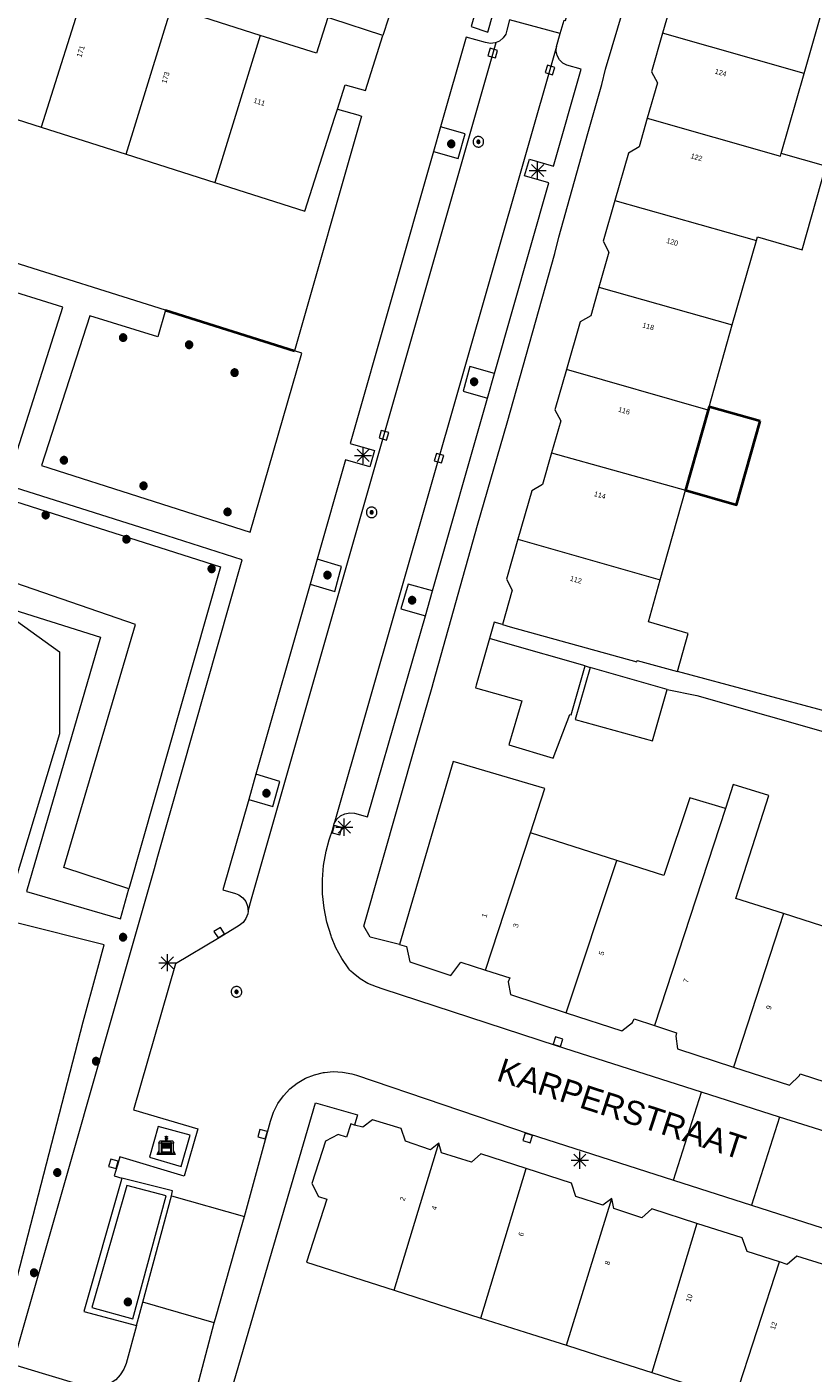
# Model space of a CAD drawing. Header units: metres. Extents: x 135779 to 137489, y 452643 to 455118.
# Tile 18 of 256: x 136417 to 136463, y 452807 to 452886. Entities that reach past the tile are written whole.
import ezdxf
from ezdxf.enums import TextEntityAlignment as Align

# ---------------------------------------------------------------- set-up
doc = ezdxf.new("R2010")
doc.units = ezdxf.units.M
doc.linetypes.add('DGN_Style_3', pattern=[78.572352, 56.123108, -22.449243])
for name, color, linetype, lineweight in [('KTop_BAK_Afval apart plaats', 96, 'Continuous', 13), ('KTop_BTD_Groenvoorziening', 62, 'Continuous', 13), ('KTop_BTD_Groenvoorziening_gras- en kruidachtigen', 62, 'Continuous', 13), ('KTop_GBI_Luifel', 40, 'Continuous', 40), ('KTop_NAR_Huisnummer (t)', 7, 'Continuous', 13), ('KTop_NAR_Huisnummer tijdelijk (t)', 7, 'Continuous', 13), ('KTop_ORL_Weg_Straatnaam (t)', 7, 'Continuous', 13), ('KTop_OTD_Onverhard_zand', 15, 'Continuous', 13), ('KTop_PAL_Lichtmast', 40, 'Continuous', 13), ('KTop_PND_Grondvlaksituatie van BAG-pand [tachy]', 1, 'Continuous', 13), ('KTop_PND_Pandscheiding', 40, 'Continuous', 13), ('KTop_PUT_Inspectie- of rioolput', 15, 'Continuous', 13), ('KTop_PUT_Kolk', 15, 'Continuous', 13), ('KTop_SHD_Muur', 15, 'Continuous', 13), ('KTop_VGO_Boom', 92, 'Continuous', 13), ('KTop_VGO_Haag (l)', 92, 'DGN_Style_3', 40), ('KTop_WGD_Parkeervlak', 251, 'Continuous', 13), ('KTop_WGD_Rijbaan_Lokale weg', 251, 'Continuous', 13), ('KTop_WGD_Rijbaan_Lokale weg_verkeersdrempel', 40, 'Continuous', 13), ('KTop_WGD_Voetpad', 251, 'Continuous', 13), ('KTop_WGD_Voetpad_achterpad', 251, 'Continuous', 13)]:
    doc.layers.add(name, color=color, linetype=linetype, lineweight=lineweight)
doc.styles.add('Style-ROVU', font='ROVU.shx')
doc.styles.add('Style-ROVUCURSIEF', font='ROVUCURSIEF.shx')

# ---------------------------------------------------------------- blocks, each defined once
blk = doc.blocks.new('BAK_Afval_apart_plaats')
at = {"layer": 'KTop_BAK_Afval apart plaats'}
for p, q in [((-0.43, 0.141), (-0.425, 0.168)), ((-0.43, 0.118), (-0.43, 0.141)), ((-0.29, 0.118), (-0.43, 0.118)), ((-0.43, 0.118), (-0.43, -0.457)), ((-0.29, 0.118), (-0.43, 0.118)), ((-0.425, 0.168), (-0.416, 0.193)), ((-0.416, 0.193), (-0.403, 0.215)), ((-0.403, 0.215), (-0.384, 0.24)), ((-0.384, 0.24), (-0.364, 0.258)), ((-0.364, 0.258), (-0.342, 0.272)), ((-0.342, 0.272), (0, 0.272)), ((-0.282, 0.167), (-0.29, 0.146)), ((-0.282, 0.167), (-0.29, 0.146)), ((-0.29, 0.146), (-0.29, 0.118)), ((-0.29, 0.146), (-0.29, 0.118)), ((-0.29, -0.429), (-0.29, 0.118)), ((-0.29, 0.118), (-0.29, -0.429)), ((-0.273, 0.186), (-0.282, 0.167)), ((-0.273, 0.186), (-0.282, 0.167)), ((-0.248, 0.217), (-0.273, 0.186)), ((-0.248, 0.217), (-0.273, 0.186)), ((0.248, 0.217), (-0.248, 0.217)), ((0.248, 0.217), (-0.248, 0.217)), ((-0.242, 0.081), (-0.242, 0.153)), ((-0.242, 0.153), (0.242, 0.153)), ((0.242, 0.081), (-0.242, 0.081)), ((-0.242, 0.034), (-0.242, 0.081)), ((-0.242, 0.081), (0.242, 0.081)), ((-0.242, -0.059), (-0.242, 0.034)), ((-0.242, 0.034), (0.242, 0.034)), ((0.242, 0.034), (-0.242, 0.034)), ((-0.073, 0.513), (-0.072, 0.515)), ((-0.073, 0.513), (-0.073, 0.49)), ((-0.072, 0.511), (-0.073, 0.513)), ((-0.072, 0.511), (-0.073, 0.513)), ((-0.073, 0.49), (-0.072, 0.488)), ((-0.073, 0.399), (-0.073, 0.376)), ((-0.072, 0.397), (-0.073, 0.399)), ((-0.073, 0.376), (-0.072, 0.374)), ((-0.072, 0.515), (-0.071, 0.516)), ((-0.07, 0.51), (-0.072, 0.511)), ((-0.07, 0.51), (-0.072, 0.511)), ((-0.072, 0.488), (-0.07, 0.486)), ((-0.07, 0.396), (-0.072, 0.397)), ((-0.072, 0.374), (-0.07, 0.373)), ((-0.071, 0.516), (-0.07, 0.517)), ((-0.07, 0.517), (-0.067, 0.519)), ((-0.069, 0.509), (-0.07, 0.51)), ((-0.069, 0.509), (-0.07, 0.51)), ((-0.07, 0.486), (-0.069, 0.485)), ((-0.069, 0.395), (-0.07, 0.396)), ((-0.07, 0.373), (-0.069, 0.371)), ((-0.066, 0.507), (-0.069, 0.509)), ((-0.066, 0.507), (-0.069, 0.509)), ((-0.069, 0.485), (-0.066, 0.484)), ((-0.066, 0.394), (-0.069, 0.395)), ((-0.069, 0.371), (-0.066, 0.37)), ((-0.067, 0.519), (-0.065, 0.52)), ((-0.063, 0.506), (-0.066, 0.507)), ((-0.063, 0.506), (-0.066, 0.507)), ((-0.066, 0.484), (-0.063, 0.483)), ((-0.063, 0.392), (-0.066, 0.394)), ((-0.066, 0.37), (-0.063, 0.369)), ((-0.065, 0.52), (-0.061, 0.521)), ((-0.059, 0.505), (-0.063, 0.506)), ((-0.059, 0.505), (-0.063, 0.506)), ((-0.063, 0.483), (-0.059, 0.482)), ((-0.059, 0.391), (-0.063, 0.392)), ((-0.063, 0.369), (-0.059, 0.368)), ((-0.061, 0.521), (-0.055, 0.523)), ((-0.054, 0.504), (-0.059, 0.505)), ((-0.054, 0.504), (-0.059, 0.505)), ((-0.059, 0.482), (-0.054, 0.481)), ((-0.054, 0.39), (-0.059, 0.391)), ((-0.059, 0.368), (-0.054, 0.367)), ((-0.055, 0.523), (-0.049, 0.524)), ((-0.048, 0.503), (-0.054, 0.504)), ((-0.048, 0.503), (-0.054, 0.504)), ((-0.054, 0.481), (-0.048, 0.48)), ((-0.048, 0.389), (-0.054, 0.39)), ((-0.054, 0.367), (-0.048, 0.366)), ((-0.049, 0.524), (-0.043, 0.525)), ((-0.043, 0.502), (-0.048, 0.503)), ((-0.043, 0.502), (-0.048, 0.503)), ((-0.048, 0.48), (-0.043, 0.479)), ((-0.043, 0.388), (-0.048, 0.389)), ((-0.048, 0.366), (-0.043, 0.365)), ((-0.043, 0.525), (-0.035, 0.526)), ((-0.036, 0.501), (-0.043, 0.502)), ((-0.036, 0.501), (-0.043, 0.502)), ((-0.043, 0.479), (-0.036, 0.478)), ((-0.036, 0.388), (-0.043, 0.388)), ((-0.043, 0.365), (-0.036, 0.364)), ((-0.03, 0.501), (-0.036, 0.501)), ((-0.03, 0.501), (-0.036, 0.501)), ((-0.036, 0.478), (-0.03, 0.478)), ((-0.03, 0.387), (-0.036, 0.388)), ((-0.036, 0.364), (-0.03, 0.364)), ((-0.035, 0.526), (-0.029, 0.527)), ((-0.021, 0.5), (-0.03, 0.501)), ((-0.021, 0.5), (-0.03, 0.501)), ((-0.03, 0.478), (-0.028, 0.478)), ((-0.021, 0.387), (-0.03, 0.387)), ((-0.03, 0.364), (-0.028, 0.364)), ((-0.029, 0.527), (-0.023, 0.527)), ((-0.028, 0.478), (-0.021, 0.477)), ((-0.028, 0.468), (-0.028, 0.478)), ((-0.028, 0.478), (-0.021, 0.477)), ((-0.028, 0.4), (-0.028, 0.468)), ((-0.028, 0.468), (-0.021, 0.468)), ((-0.021, 0.468), (-0.028, 0.468)), ((-0.021, 0.4), (-0.028, 0.4)), ((-0.028, 0.364), (-0.021, 0.363)), ((-0.028, 0.355), (-0.028, 0.364)), ((-0.028, 0.364), (-0.021, 0.363)), ((-0.028, 0.272), (-0.028, 0.355)), ((-0.028, 0.355), (-0.021, 0.354)), ((-0.021, 0.354), (-0.028, 0.355)), ((0.028, 0.272), (-0.028, 0.272)), ((-0.023, 0.527), (-0.013, 0.528)), ((-0.014, 0.5), (-0.021, 0.5)), ((-0.014, 0.5), (-0.021, 0.5)), ((-0.021, 0.477), (-0.014, 0.477)), ((-0.021, 0.477), (-0.014, 0.477)), ((-0.021, 0.468), (-0.014, 0.468)), ((-0.014, 0.468), (-0.021, 0.468)), ((-0.014, 0.399), (-0.021, 0.4)), ((-0.014, 0.386), (-0.021, 0.387)), ((-0.021, 0.363), (-0.014, 0.363)), ((-0.021, 0.363), (-0.014, 0.363)), ((-0.021, 0.354), (-0.014, 0.354)), ((-0.014, 0.354), (-0.021, 0.354)), ((0, 0.5), (-0.014, 0.5)), ((0, 0.5), (-0.014, 0.5)), ((-0.014, 0.477), (0, 0.477)), ((-0.014, 0.477), (0, 0.477)), ((-0.014, 0.468), (0, 0.468)), ((0, 0.468), (-0.014, 0.468)), ((0, 0.399), (-0.014, 0.399)), ((0, 0.386), (-0.014, 0.386)), ((-0.014, 0.363), (0, 0.363)), ((-0.014, 0.363), (0, 0.363)), ((-0.014, 0.354), (0, 0.354)), ((0, 0.354), (-0.014, 0.354)), ((-0.013, 0.528), (-0.005, 0.528)), ((-0.005, 0.528), (0, 0.528)), ((0, 0.528), (0.005, 0.528)), ((0, 0.5), (0, 0.477)), ((0, 0.477), (0, 0.5)), ((0, 0.477), (0, 0.5)), ((0, 0.5), (0.014, 0.5)), ((0.014, 0.5), (0, 0.5)), ((0.014, 0.477), (0, 0.477)), ((0, 0.477), (0.014, 0.477)), ((0.014, 0.468), (0, 0.468)), ((0, 0.468), (0, 0.399)), ((0, 0.468), (0, 0.399)), ((0.014, 0.468), (0, 0.468)), ((0, 0.399), (0.014, 0.399)), ((0, 0.363), (0, 0.386)), ((0, 0.363), (0, 0.386)), ((0, 0.386), (0.014, 0.386)), ((0.014, 0.363), (0, 0.363)), ((0, 0.363), (0.014, 0.363)), ((0, 0.354), (0.014, 0.354)), ((0, 0.272), (0, 0.354)), ((0, 0.354), (0, 0.272)), ((0.014, 0.354), (0, 0.354)), ((0, 0.272), (0.342, 0.272)), ((0.028, 0.272), (0, 0.272)), ((0, 0.272), (0.028, 0.272)), ((0.005, 0.528), (0.013, 0.528)), ((0.013, 0.528), (0.023, 0.527)), ((0.014, 0.5), (0.021, 0.5)), ((0.021, 0.5), (0.014, 0.5)), ((0.021, 0.477), (0.014, 0.477)), ((0.014, 0.477), (0.021, 0.477)), ((0.021, 0.468), (0.014, 0.468)), ((0.021, 0.468), (0.014, 0.468)), ((0.014, 0.399), (0.021, 0.4)), ((0.014, 0.386), (0.021, 0.387)), ((0.021, 0.363), (0.014, 0.363)), ((0.014, 0.363), (0.021, 0.363)), ((0.014, 0.354), (0.021, 0.354)), ((0.021, 0.354), (0.014, 0.354)), ((0.021, 0.5), (0.03, 0.501)), ((0.03, 0.501), (0.021, 0.5)), ((0.028, 0.478), (0.021, 0.477)), ((0.021, 0.477), (0.028, 0.478)), ((0.021, 0.468), (0.028, 0.468)), ((0.028, 0.468), (0.021, 0.468)), ((0.028, 0.468), (0.021, 0.468)), ((0.021, 0.4), (0.028, 0.4)), ((0.021, 0.387), (0.03, 0.387)), ((0.028, 0.364), (0.021, 0.363)), ((0.021, 0.363), (0.028, 0.364)), ((0.021, 0.354), (0.028, 0.355)), ((0.028, 0.355), (0.021, 0.354)), ((0.023, 0.527), (0.029, 0.527)), ((0.03, 0.478), (0.028, 0.478)), ((0.028, 0.478), (0.028, 0.468)), ((0.028, 0.4), (0.028, 0.468)), ((0.03, 0.364), (0.028, 0.364)), ((0.028, 0.364), (0.028, 0.355)), ((0.028, 0.355), (0.028, 0.272)), ((0.029, 0.527), (0.035, 0.526)), ((0.03, 0.501), (0.036, 0.501)), ((0.036, 0.501), (0.03, 0.501)), ((0.036, 0.478), (0.03, 0.478)), ((0.03, 0.387), (0.036, 0.388)), ((0.036, 0.364), (0.03, 0.364)), ((0.035, 0.526), (0.043, 0.525)), ((0.036, 0.501), (0.043, 0.502)), ((0.043, 0.502), (0.036, 0.501)), ((0.043, 0.479), (0.036, 0.478)), ((0.036, 0.388), (0.043, 0.388)), ((0.043, 0.365), (0.036, 0.364)), ((0.043, 0.525), (0.049, 0.524)), ((0.043, 0.502), (0.048, 0.503)), ((0.048, 0.503), (0.043, 0.502)), ((0.048, 0.48), (0.043, 0.479)), ((0.043, 0.388), (0.048, 0.389)), ((0.048, 0.366), (0.043, 0.365)), ((0.048, 0.503), (0.054, 0.504)), ((0.054, 0.504), (0.048, 0.503)), ((0.054, 0.481), (0.048, 0.48)), ((0.048, 0.389), (0.054, 0.39)), ((0.054, 0.367), (0.048, 0.366)), ((0.049, 0.524), (0.055, 0.523)), ((0.054, 0.504), (0.059, 0.505)), ((0.059, 0.505), (0.054, 0.504)), ((0.059, 0.482), (0.054, 0.481)), ((0.054, 0.39), (0.059, 0.391)), ((0.059, 0.368), (0.054, 0.367)), ((0.055, 0.523), (0.061, 0.521)), ((0.059, 0.505), (0.063, 0.506)), ((0.063, 0.506), (0.059, 0.505)), ((0.063, 0.483), (0.059, 0.482)), ((0.059, 0.391), (0.063, 0.392)), ((0.063, 0.369), (0.059, 0.368)), ((0.061, 0.521), (0.065, 0.52)), ((0.063, 0.506), (0.066, 0.507)), ((0.066, 0.507), (0.063, 0.506)), ((0.066, 0.484), (0.063, 0.483)), ((0.063, 0.392), (0.066, 0.394)), ((0.066, 0.37), (0.063, 0.369)), ((0.065, 0.52), (0.067, 0.519)), ((0.066, 0.507), (0.069, 0.509)), ((0.069, 0.509), (0.066, 0.507)), ((0.069, 0.485), (0.066, 0.484)), ((0.066, 0.394), (0.069, 0.395)), ((0.069, 0.371), (0.066, 0.37)), ((0.067, 0.519), (0.07, 0.517)), ((0.069, 0.509), (0.07, 0.51)), ((0.07, 0.51), (0.069, 0.509)), ((0.07, 0.486), (0.069, 0.485)), ((0.069, 0.395), (0.07, 0.396)), ((0.07, 0.373), (0.069, 0.371)), ((0.07, 0.517), (0.071, 0.516)), ((0.07, 0.51), (0.072, 0.511)), ((0.072, 0.511), (0.07, 0.51)), ((0.072, 0.488), (0.07, 0.486)), ((0.07, 0.396), (0.072, 0.397)), ((0.072, 0.374), (0.07, 0.373)), ((0.071, 0.516), (0.072, 0.515)), ((0.072, 0.515), (0.073, 0.513)), ((0.072, 0.511), (0.073, 0.513)), ((0.073, 0.513), (0.072, 0.511)), ((0.073, 0.49), (0.072, 0.488)), ((0.072, 0.397), (0.073, 0.399)), ((0.073, 0.376), (0.072, 0.374)), ((0.073, 0.513), (0.073, 0.49)), ((0.073, 0.399), (0.073, 0.376)), ((0.242, 0.153), (0.242, 0.081)), ((0.242, 0.081), (0.242, 0.034)), ((0.242, 0.034), (0.242, -0.059)), ((0.273, 0.186), (0.248, 0.217)), ((0.273, 0.186), (0.248, 0.217)), ((0.282, 0.167), (0.273, 0.186)), ((0.282, 0.167), (0.273, 0.186)), ((0.29, 0.146), (0.282, 0.167)), ((0.29, 0.146), (0.282, 0.167)), ((0.29, 0.118), (0.29, 0.146)), ((0.29, 0.118), (0.29, 0.146)), ((0.43, 0.118), (0.29, 0.118)), ((0.29, 0.118), (0.29, -0.429)), ((0.43, 0.118), (0.29, 0.118)), ((0.29, -0.429), (0.29, 0.118)), ((0.342, 0.272), (0.364, 0.258)), ((0.364, 0.258), (0.384, 0.24)), ((0.384, 0.24), (0.403, 0.215)), ((0.403, 0.215), (0.416, 0.193)), ((0.416, 0.193), (0.425, 0.168)), ((0.425, 0.168), (0.43, 0.141)), ((0.43, 0.141), (0.43, 0.118)), ((0.43, -0.457), (0.43, 0.118)), ((-0.528, -0.528), (-0.43, -0.332)), ((0.528, -0.528), (-0.528, -0.528)), ((-0.43, -0.332), (-0.43, -0.457)), ((-0.43, -0.457), (0.43, -0.457)), ((-0.43, -0.457), (0.43, -0.457)), ((0.29, -0.429), (-0.29, -0.429)), ((-0.29, -0.429), (0.29, -0.429)), ((0.242, -0.059), (-0.242, -0.059)), ((-0.242, -0.059), (-0.242, -0.092)), ((0.242, -0.059), (-0.242, -0.059)), ((-0.242, -0.092), (0.242, -0.092)), ((-0.242, -0.11), (-0.242, -0.092)), ((-0.242, -0.092), (0.242, -0.092)), ((0.242, -0.11), (-0.242, -0.11)), ((0.242, -0.11), (-0.242, -0.11)), ((-0.242, -0.147), (0.242, -0.147)), ((-0.242, -0.41), (-0.242, -0.147)), ((0.242, -0.41), (-0.242, -0.41)), ((0.242, -0.11), (0.242, -0.059)), ((0.242, -0.092), (0.242, -0.11)), ((0.242, -0.092), (0.242, -0.11)), ((0.242, -0.147), (0.242, -0.41)), ((0.43, -0.457), (0.43, -0.332)), ((0.43, -0.332), (0.528, -0.528))]:
    blk.add_line(p, q, dxfattribs=at)
at = {"layer": 'KTop_BAK_Afval apart plaats', "flags": 128}
blk.add_lwpolyline([(0.029, 0.413), (0.035, 0.412), (0.043, 0.411), (0.049, 0.41), (0.055, 0.409), (0.061, 0.407), (0.065, 0.406), (0.067, 0.405), (0.07, 0.403), (0.071, 0.402), (0.072, 0.401), (0.073, 0.399), (0.072, 0.397), (0.07, 0.396), (0.069, 0.395), (0.066, 0.394), (0.063, 0.392), (0.059, 0.391), (0.054, 0.39), (0.048, 0.389), (0.043, 0.388), (0.036, 0.388), (0.03, 0.387), (0.021, 0.387), (0.014, 0.386), (0, 0.386), (-0.014, 0.386), (-0.021, 0.387), (-0.03, 0.387), (-0.036, 0.388), (-0.043, 0.388), (-0.048, 0.389), (-0.054, 0.39), (-0.059, 0.391), (-0.063, 0.392), (-0.066, 0.394), (-0.069, 0.395), (-0.07, 0.396), (-0.072, 0.397), (-0.073, 0.399), (-0.072, 0.401), (-0.071, 0.402), (-0.07, 0.403), (-0.067, 0.405), (-0.065, 0.406), (-0.061, 0.407), (-0.055, 0.409), (-0.049, 0.41), (-0.043, 0.411), (-0.035, 0.412), (-0.029, 0.413), (-0.028, 0.413), (-0.028, 0.4), (-0.021, 0.4), (-0.014, 0.399), (0, 0.399), (0.014, 0.399), (0.021, 0.4), (0.028, 0.4), (0.028, 0.413), (0.029, 0.413), (0.028, 0.413)], dxfattribs=at)
at = {"layer": 'KTop_BAK_Afval apart plaats'}
for p in [(0, 0), (-0.43, -0.457)]:
    blk.add_point(p, dxfattribs=at)
blk = doc.blocks.new('PAL_Lichtmast')
at = {"layer": 'KTop_PAL_Lichtmast'}
for p, q in [((-0.354, -0.354), (0.354, 0.354)), ((0.354, -0.354), (-0.354, 0.354)), ((0, -0.5), (0, 0.5)), ((-0.5, 0), (0.5, 0))]:
    blk.add_line(p, q, dxfattribs=at)
blk = doc.blocks.new('PUT_Inspectie-_of_rioolput')
at = {"layer": 'KTop_PUT_Inspectie- of rioolput', "flags": 128}
for points in [[(0.31, 0), (0.308, 0.032), (0.303, 0.064), (0.294, 0.095), (0.283, 0.126), (0.268, 0.155), (0.25, 0.182), (0.23, 0.207), (0.207, 0.23), (0.182, 0.25), (0.154, 0.268), (0.126, 0.283), (0.095, 0.294), (0.064, 0.303), (0.032, 0.308), (0, 0.309), (-0.032, 0.308), (-0.064, 0.303), (-0.096, 0.294), (-0.126, 0.283), (-0.155, 0.268), (-0.182, 0.25), (-0.207, 0.23), (-0.23, 0.207), (-0.25, 0.182), (-0.268, 0.154), (-0.283, 0.126), (-0.294, 0.095), (-0.303, 0.064), (-0.308, 0.032), (-0.309, 0), (-0.308, -0.032), (-0.303, -0.064), (-0.294, -0.096), (-0.283, -0.126), (-0.268, -0.155), (-0.25, -0.182), (-0.23, -0.207), (-0.207, -0.23), (-0.182, -0.25), (-0.155, -0.268), (-0.126, -0.283), (-0.096, -0.294), (-0.064, -0.303), (-0.032, -0.308), (0, -0.309), (0.032, -0.308), (0.064, -0.303), (0.095, -0.294), (0.126, -0.283), (0.155, -0.268), (0.182, -0.25), (0.207, -0.23), (0.23, -0.207), (0.25, -0.182), (0.268, -0.155), (0.283, -0.126), (0.294, -0.096), (0.303, -0.064), (0.308, -0.032), (0.31, 0)], [(0.095, 0), (0.094, 0.009), (0.092, 0.019), (0.09, 0.029), (0.086, 0.038), (0.082, 0.047), (0.076, 0.055), (0.07, 0.063), (0.063, 0.07), (0.055, 0.076), (0.047, 0.082), (0.038, 0.086), (0.029, 0.09), (0.019, 0.092), (0.009, 0.094), (0, 0.094), (-0.01, 0.094), (-0.02, 0.092), (-0.029, 0.09), (-0.039, 0.086), (-0.048, 0.082), (-0.056, 0.076), (-0.064, 0.07), (-0.071, 0.063), (-0.077, 0.055), (-0.082, 0.047), (-0.087, 0.038), (-0.09, 0.029), (-0.093, 0.019), (-0.094, 0.009), (-0.095, 0), (-0.094, -0.01), (-0.093, -0.02), (-0.09, -0.029), (-0.087, -0.039), (-0.082, -0.048), (-0.077, -0.056), (-0.071, -0.064), (-0.064, -0.071), (-0.056, -0.077), (-0.047, -0.082), (-0.039, -0.087), (-0.029, -0.09), (-0.02, -0.093), (-0.01, -0.094), (0, -0.095), (0.009, -0.094), (0.019, -0.093), (0.029, -0.09), (0.038, -0.087), (0.047, -0.082), (0.055, -0.077), (0.063, -0.071), (0.07, -0.064), (0.076, -0.056), (0.082, -0.047), (0.086, -0.039), (0.09, -0.029), (0.092, -0.02), (0.094, -0.01), (0.095, 0)], [(0.035, 0), (0.034, 0.003), (0.034, 0.007), (0.033, 0.01), (0.031, 0.014), (0.03, 0.017), (0.028, 0.02), (0.026, 0.023), (0.023, 0.026), (0.02, 0.028), (0.017, 0.03), (0.014, 0.031), (0.01, 0.033), (0.007, 0.034), (0.003, 0.034), (0, 0.034), (-0.004, 0.034), (-0.007, 0.034), (-0.011, 0.033), (-0.014, 0.031), (-0.018, 0.03), (-0.021, 0.028), (-0.023, 0.026), (-0.026, 0.023), (-0.028, 0.02), (-0.03, 0.017), (-0.032, 0.014), (-0.033, 0.01), (-0.034, 0.007), (-0.035, 0.003), (-0.035, 0), (-0.035, -0.004), (-0.034, -0.007), (-0.033, -0.011), (-0.032, -0.014), (-0.03, -0.018), (-0.028, -0.021), (-0.026, -0.023), (-0.023, -0.026), (-0.021, -0.028), (-0.017, -0.03), (-0.014, -0.032), (-0.011, -0.033), (-0.007, -0.034), (-0.004, -0.035), (0, -0.035), (0.003, -0.035), (0.007, -0.034), (0.01, -0.033), (0.014, -0.032), (0.017, -0.03), (0.02, -0.028), (0.023, -0.026), (0.026, -0.023), (0.028, -0.021), (0.03, -0.017), (0.031, -0.014), (0.033, -0.011), (0.034, -0.007), (0.034, -0.004), (0.035, 0)], [(0.01, 0.02), (0.007, 0.02), (0.005, 0.021), (0.003, 0.022), (0.001, 0.022), (-0.001, 0.022), (-0.004, 0.022), (-0.006, 0.021), (-0.008, 0.02), (-0.01, 0.019), (-0.012, 0.018), (-0.014, 0.017), (-0.016, 0.015), (-0.017, 0.013), (-0.019, 0.012), (-0.02, 0.009), (-0.021, 0.007), (-0.022, 0.005), (-0.022, 0.003), (-0.022, 0.001), (-0.022, -0.001), (-0.022, -0.004), (-0.022, -0.006), (-0.021, -0.008), (-0.02, -0.01), (-0.019, -0.012), (-0.017, -0.014), (-0.016, -0.016), (-0.014, -0.017), (-0.012, -0.019), (-0.01, -0.02), (-0.008, -0.021), (-0.006, -0.022), (-0.003, -0.022), (-0.001, -0.022), (0.001, -0.022), (0.003, -0.022), (0.005, -0.022), (0.008, -0.021), (0.01, -0.02), (0.012, -0.019), (0.014, -0.017), (0.015, -0.016), (0.017, -0.014), (0.018, -0.012), (0.02, -0.01), (0.02, -0.008), (0.021, -0.006), (0.022, -0.003), (0.022, -0.001), (0.022, 0.001), (0.022, 0.003), (0.021, 0.005), (0.02, 0.008), (0.019, 0.01), (0.018, 0.012), (0.017, 0.014), (0.015, 0.015), (0.013, 0.017), (0.012, 0.018), (0.01, 0.02)]]:
    blk.add_lwpolyline(points, dxfattribs=at)
blk = doc.blocks.new('PUT_Kolk')
at = {"layer": 'KTop_PUT_Kolk', "flags": 128}
blk.add_lwpolyline([(0.225, -0.225), (0.225, 0.225), (-0.225, 0.225), (-0.225, -0.225), (0.225, -0.225)], dxfattribs=at)
blk = doc.blocks.new('VGO_Boom')
at = {"layer": 'KTop_VGO_Boom', "flags": 128}
for points in [[(0.215, 0), (0.214, 0.022), (0.21, 0.045), (0.204, 0.066), (0.196, 0.087), (0.186, 0.108), (0.174, 0.126), (0.16, 0.144), (0.144, 0.16), (0.126, 0.174), (0.107, 0.186), (0.087, 0.196), (0.066, 0.204), (0.045, 0.21), (0.022, 0.214), (-0.001, 0.215), (-0.023, 0.214), (-0.045, 0.21), (-0.067, 0.204), (-0.088, 0.196), (-0.108, 0.186), (-0.127, 0.174), (-0.144, 0.16), (-0.16, 0.144), (-0.174, 0.126), (-0.187, 0.107), (-0.197, 0.087), (-0.205, 0.066), (-0.211, 0.045), (-0.214, 0.022), (-0.215, -0.001), (-0.214, -0.023), (-0.211, -0.045), (-0.205, -0.067), (-0.197, -0.088), (-0.187, -0.108), (-0.174, -0.127), (-0.16, -0.144), (-0.144, -0.16), (-0.127, -0.174), (-0.108, -0.187), (-0.088, -0.197), (-0.067, -0.205), (-0.045, -0.211), (-0.023, -0.214), (0, -0.215), (0.022, -0.214), (0.045, -0.211), (0.066, -0.205), (0.087, -0.197), (0.108, -0.187), (0.126, -0.174), (0.144, -0.16), (0.16, -0.144), (0.174, -0.127), (0.186, -0.108), (0.196, -0.088), (0.204, -0.067), (0.21, -0.045), (0.214, -0.023), (0.215, -0.001)], [(0.155, 0), (0.154, 0.016), (0.152, 0.032), (0.147, 0.048), (0.142, 0.063), (0.134, 0.078), (0.125, 0.091), (0.115, 0.104), (0.104, 0.115), (0.091, 0.125), (0.077, 0.134), (0.063, 0.142), (0.048, 0.147), (0.032, 0.152), (0.016, 0.154), (-0.001, 0.155), (-0.017, 0.154), (-0.033, 0.152), (-0.048, 0.147), (-0.064, 0.142), (-0.078, 0.134), (-0.092, 0.125), (-0.104, 0.115), (-0.116, 0.104), (-0.126, 0.091), (-0.135, 0.077), (-0.142, 0.063), (-0.148, 0.048), (-0.152, 0.032), (-0.155, 0.016), (-0.155, -0.001), (-0.155, -0.017), (-0.152, -0.033), (-0.148, -0.048), (-0.142, -0.064), (-0.135, -0.078), (-0.126, -0.092), (-0.116, -0.104), (-0.104, -0.116), (-0.092, -0.126), (-0.078, -0.135), (-0.064, -0.142), (-0.048, -0.148), (-0.033, -0.152), (-0.017, -0.155), (0, -0.155), (0.016, -0.155), (0.032, -0.152), (0.048, -0.148), (0.063, -0.142), (0.078, -0.135), (0.091, -0.126), (0.104, -0.116), (0.115, -0.104), (0.125, -0.092), (0.134, -0.078), (0.142, -0.064), (0.147, -0.048), (0.152, -0.033), (0.154, -0.017), (0.155, -0.001)], [(0.095, 0), (0.094, 0.01), (0.093, 0.02), (0.09, 0.029), (0.087, 0.039), (0.082, 0.048), (0.077, 0.056), (0.071, 0.064), (0.064, 0.071), (0.056, 0.077), (0.047, 0.082), (0.039, 0.087), (0.029, 0.09), (0.02, 0.093), (0.01, 0.094), (-0.001, 0.095), (-0.01, 0.094), (-0.02, 0.093), (-0.03, 0.09), (-0.039, 0.087), (-0.048, 0.082), (-0.056, 0.077), (-0.064, 0.071), (-0.071, 0.064), (-0.077, 0.056), (-0.083, 0.047), (-0.087, 0.039), (-0.091, 0.029), (-0.093, 0.02), (-0.095, 0.01), (-0.095, -0.001), (-0.095, -0.01), (-0.093, -0.02), (-0.091, -0.03), (-0.087, -0.039), (-0.083, -0.048), (-0.077, -0.056), (-0.071, -0.064), (-0.064, -0.071), (-0.056, -0.077), (-0.048, -0.083), (-0.039, -0.087), (-0.03, -0.091), (-0.02, -0.093), (-0.01, -0.095), (0, -0.095), (0.01, -0.095), (0.02, -0.093), (0.029, -0.091), (0.039, -0.087), (0.048, -0.083), (0.056, -0.077), (0.064, -0.071), (0.071, -0.064), (0.077, -0.056), (0.082, -0.048), (0.087, -0.039), (0.09, -0.03), (0.093, -0.02), (0.094, -0.01), (0.095, -0.001)], [(0.035, 0), (0.035, 0.004), (0.034, 0.007), (0.033, 0.011), (0.032, 0.014), (0.03, 0.018), (0.028, 0.021), (0.026, 0.023), (0.023, 0.026), (0.021, 0.028), (0.017, 0.03), (0.014, 0.032), (0.011, 0.033), (0.007, 0.034), (0.004, 0.035), (-0.001, 0.035), (-0.004, 0.035), (-0.008, 0.034), (-0.011, 0.033), (-0.015, 0.032), (-0.018, 0.03), (-0.021, 0.028), (-0.024, 0.026), (-0.027, 0.023), (-0.029, 0.021), (-0.031, 0.017), (-0.032, 0.014), (-0.034, 0.011), (-0.035, 0.007), (-0.035, 0.004), (-0.035, -0.001), (-0.035, -0.004), (-0.035, -0.008), (-0.034, -0.011), (-0.032, -0.015), (-0.031, -0.018), (-0.029, -0.021), (-0.027, -0.024), (-0.024, -0.027), (-0.021, -0.029), (-0.018, -0.031), (-0.015, -0.032), (-0.011, -0.034), (-0.008, -0.035), (-0.004, -0.035), (0, -0.035), (0.004, -0.035), (0.007, -0.035), (0.011, -0.034), (0.014, -0.032), (0.018, -0.031), (0.021, -0.029), (0.023, -0.027), (0.026, -0.024), (0.028, -0.021), (0.03, -0.018), (0.032, -0.015), (0.033, -0.011), (0.034, -0.008), (0.035, -0.004), (0.035, 0)]]:
    blk.add_lwpolyline(points, dxfattribs=at)

msp = doc.modelspace()

# ---------------------------------------------------------------- linework, layer by layer
at = {"layer": 'KTop_BTD_Groenvoorziening', "flags": 128}
for points in [[(136423.316, 452835.121), (136419.511, 452836.378), (136423.71, 452850.6), (136391.25, 452861.81), (136381.83, 452859.37), (136381.58, 452855.93)], [(136381.58, 452855.93), (136391.46, 452859.15), (136394.04, 452858.58), (136421.65, 452849.87), (136417.314, 452834.972), (136422.819, 452833.37), (136423.316, 452835.121)], [(136397.82, 452814.28), (136415.87, 452808.9), (136420.64, 452827.34), (136421.439, 452830.269), (136421.87, 452831.85), (136416.74, 452833.14), (136415.36, 452828.4), (136411.76, 452815.89), (136396.62, 452820.13)]]:
    msp.add_lwpolyline(points, dxfattribs=at)
at = {"layer": 'KTop_BTD_Groenvoorziening_gras- en kruidachtigen', "flags": 128}
for points in [[(136433.011, 452866.631), (136425.47, 452869.01)], [(136386.868, 452867.296), (136388.177, 452866.879), (136428.675, 452853.99), (136423.316, 452835.121)]]:
    msp.add_lwpolyline(points, dxfattribs=at)
at = {"layer": 'KTop_GBI_Luifel', "flags": 128}
msp.add_lwpolyline([(136460.284, 452862.507), (136457.293, 452863.354), (136457.238, 452863.159), (136455.914, 452858.466), (136458.902, 452857.623), (136460.284, 452862.507)], dxfattribs=at)
at = {"layer": 'KTop_OTD_Onverhard_zand', "flags": 128}
msp.add_lwpolyline([(136404.582, 452834.931), (136405.56, 452835.537), (136406.724, 452835.584), (136408.494, 452843.04), (136410.544, 452845.929), (136412.36, 452848.771), (136413.432, 452849.797), (136414.876, 452850.589), (136416.739, 452850.822), (136419.254, 452849.004), (136419.254, 452844.205), (136410.963, 452816.757), (136404.116, 452818.947), (136404.954, 452821.37), (136404.489, 452822.722), (136401.414, 452823.98), (136402.951, 452828.733), (136404.302, 452830.924), (136404.256, 452831.39), (136404.069, 452832.741), (136404.042, 452833.381), (136404.582, 452834.931)], dxfattribs=at)
at = {"layer": 'KTop_PND_Grondvlaksituatie van BAG-pand [tachy]', "flags": 128}
for points in [[(136456.454, 452889.997), (136456.025, 452888.493), (136455.398, 452888.119), (136454.571, 452885.224)], [(136462.851, 452882.876), (136464.256, 452887.803)], [(136431.009, 452885.105), (136425.822, 452886.757)], [(136438.191, 452885.101), (136435.199, 452886.074), (136434.961, 452886.151), (136434.807, 452885.665), (136434.297, 452884.057), (136431.009, 452885.105)], [(136435.528, 452880.792), (136435.981, 452882.211), (136437.171, 452881.871), (136438.191, 452885.101)], [(136454.571, 452885.224), (136453.926, 452882.968), (136454.265, 452882.333), (136453.67, 452880.253)], [(136461.515, 452878.191), (136462.851, 452882.876)], [(136412.913, 452881.411), (136418.177, 452879.731)], [(136428.343, 452876.486), (136433.621, 452874.802), (136435.378, 452880.322), (136435.528, 452880.792)], [(136453.67, 452880.253), (136453.189, 452878.571), (136452.566, 452878.21), (136451.775, 452875.445)], [(136418.177, 452879.731), (136423.157, 452878.142)], [(136423.157, 452878.142), (136428.343, 452876.486)], [(136460.061, 452873.098), (136460.12, 452873.305), (136462.748, 452872.555), (136464.123, 452877.447), (136461.515, 452878.191)], [(136451.775, 452875.445), (136451.091, 452873.049), (136451.43, 452872.414), (136450.844, 452870.366)], [(136458.652, 452868.155), (136460.061, 452873.098)], [(136450.844, 452870.366), (136450.365, 452868.691), (136449.742, 452868.33), (136448.945, 452865.544)], [(136457.238, 452863.159), (136457.293, 452863.354), (136458.652, 452868.155)], [(136448.945, 452865.544), (136448.266, 452863.169), (136448.606, 452862.534), (136448.072, 452860.667)], [(136455.914, 452858.466), (136457.238, 452863.159)], [(136448.072, 452860.667), (136447.538, 452858.801), (136446.915, 452858.44), (136446.101, 452855.597)], [(136454.435, 452853.222), (136455.914, 452858.466)], [(136446.101, 452855.597), (136445.436, 452853.269), (136445.759, 452852.626), (136445.194, 452850.603)], [(136455.437, 452847.851), (136456.058, 452850.083), (136453.741, 452850.761), (136454.435, 452853.222)], [(136445.194, 452850.603), (136445.647, 452850.478), (136453.054, 452848.431), (136453.086, 452848.495), (136455.437, 452847.851)], [(136444.43, 452849.781), (136443.649, 452847.047), (136443.609, 452846.906), (136446.333, 452846.138), (136445.564, 452843.56), (136448.171, 452842.782), (136449.142, 452845.346), (136449.22, 452845.324), (136450.036, 452848.18)], [(136450.036, 452848.18), (136445.372, 452849.512), (136444.43, 452849.781)], [(136450.324, 452848.098), (136449.453, 452845.039), (136453.985, 452843.8), (136454.844, 452846.807)], [(136454.844, 452846.807), (136450.324, 452848.098)], [(136446.843, 452838.415), (136447.672, 452841.005), (136442.311, 452842.587), (136439.161, 452831.878)], [(136461.658, 452833.677), (136458.858, 452834.573), (136460.792, 452840.589), (136458.711, 452841.235), (136458.263, 452839.827)], [(136458.263, 452839.827), (136456.17, 452840.454), (136454.648, 452835.919), (136451.897, 452836.799)], [(136451.897, 452836.799), (136446.843, 452838.415)], [(136468.519, 452838.381), (136466.514, 452838.995), (136464.509, 452832.765), (136461.658, 452833.677)], [(136439.161, 452831.878), (136439.575, 452831.747), (136439.76, 452830.847), (136442.177, 452830.054), (136442.758, 452830.843), (136444.206, 452830.375)], [(136444.206, 452830.375), (136445.618, 452829.92), (136445.53, 452829.692), (136445.66, 452828.942), (136448.92, 452827.874)], [(136448.92, 452827.874), (136452.18, 452826.807), (136452.813, 452827.304), (136452.901, 452827.52), (136454.09, 452827.126)], [(136454.09, 452827.126), (136455.379, 452826.698), (136455.342, 452826.495), (136455.446, 452825.758), (136458.719, 452824.697)], [(136458.719, 452824.697), (136461.992, 452823.636), (136462.586, 452824.196), (136462.624, 452824.298), (136464.126, 452823.816)], [(136436.531, 452821.302), (136436.305, 452821.37), (136436.056, 452820.589), (136435.57, 452820.744), (136434.825, 452820.352), (136434.035, 452817.875), (136434.414, 452817.122), (136434.9, 452816.967), (136433.718, 452813.261), (136438.843, 452811.625)], [(136441.467, 452820.233), (136440.973, 452819.852), (136439.512, 452820.357), (136439.255, 452821.093), (136437.577, 452821.599), (136437.02, 452821.166), (136436.531, 452821.302)], [(136446.575, 452818.756), (136443.919, 452819.615), (136443.375, 452819.119), (136441.621, 452819.675), (136441.467, 452820.233)], [(136451.597, 452816.999), (136451.078, 452816.605), (136449.489, 452817.123), (136449.232, 452817.897), (136446.575, 452818.756)], [(136456.578, 452815.541), (136453.935, 452816.394), (136453.353, 452815.859), (136451.713, 452816.415), (136451.597, 452816.999)], [(136461.423, 452813.287), (136459.529, 452813.901), (136459.221, 452814.688), (136456.578, 452815.541)], [(136466.568, 452812.211), (136466.037, 452811.792), (136464.524, 452812.309), (136464.255, 452813.058), (136462.437, 452813.627), (136461.868, 452813.143), (136461.423, 452813.287)], [(136438.843, 452811.625), (136443.933, 452810)], [(136443.933, 452810), (136446.89, 452809.056), (136448.939, 452808.402)], [(136448.939, 452808.402), (136450.818, 452807.802), (136453.94, 452806.805)], [(136453.94, 452806.805), (136458.806, 452805.251)]]:
    msp.add_lwpolyline(points, dxfattribs=at)
at = {"layer": 'KTop_PND_Pandscheiding', "flags": 128}
for points in [[(136420.896, 452888.327), (136418.177, 452879.731)], [(136423.157, 452878.142), (136425.822, 452886.757)], [(136431.009, 452885.105), (136428.343, 452876.486)], [(136462.851, 452882.876), (136454.571, 452885.224)], [(136453.67, 452880.253), (136461.471, 452878.037), (136461.515, 452878.191)], [(136451.775, 452875.445), (136460.061, 452873.098)], [(136450.844, 452870.366), (136458.652, 452868.155)], [(136457.238, 452863.159), (136448.945, 452865.544)], [(136448.072, 452860.667), (136455.914, 452858.466)], [(136446.101, 452855.597), (136454.435, 452853.222)], [(136458.263, 452839.827), (136454.09, 452827.126)], [(136444.206, 452830.375), (136446.843, 452838.415)], [(136448.92, 452827.874), (136451.897, 452836.799)], [(136461.658, 452833.677), (136458.719, 452824.697)], [(136438.843, 452811.625), (136441.467, 452820.233)], [(136443.933, 452810), (136446.575, 452818.756)], [(136448.939, 452808.402), (136451.597, 452816.999)], [(136456.578, 452815.541), (136453.94, 452806.805)], [(136458.806, 452805.251), (136461.423, 452813.287)]]:
    msp.add_lwpolyline(points, dxfattribs=at)
at = {"layer": 'KTop_SHD_Muur', "flags": 128}
for points in [[(136422.909, 452818.182), (136422.849, 452817.971), (136420.671, 452810.381), (136423.771, 452809.561)], [(136425.803, 452817.148), (136425.881, 452817.441), (136422.909, 452818.182)], [(136421.151, 452810.611), (136423.541, 452809.961), (136425.491, 452817.161), (136423.194, 452817.753), (136421.151, 452810.611)], [(136424.137, 452810.927), (136425.803, 452817.148)], [(136423.771, 452809.561), (136424.137, 452810.927)]]:
    msp.add_lwpolyline(points, dxfattribs=at)
at = {"layer": 'KTop_VGO_Haag (l)', "flags": 128}
msp.add_lwpolyline([(136425.47, 452869.01), (136433.011, 452866.631)], dxfattribs=at)
at = {"layer": 'KTop_WGD_Parkeervlak', "flags": 128}
for points in [[(136441.158, 452878.297), (136442.598, 452877.888), (136443.008, 452879.331), (136441.569, 452879.74)], [(136444.726, 452865.305), (136443.279, 452865.723), (136442.9, 452864.268), (136444.313, 452863.857)], [(136433.928, 452852.966), (136435.376, 452852.546), (136435.766, 452854.014), (136434.35, 452854.443)], [(136441.098, 452852.572), (136439.667, 452852.972), (136439.247, 452851.533), (136440.682, 452851.115)], [(136430.333, 452840.369), (136431.755, 452839.953), (136432.15, 452841.419), (136430.752, 452841.838)]]:
    msp.add_lwpolyline(points, dxfattribs=at)
at = {"layer": 'KTop_WGD_Rijbaan_Lokale weg', "flags": 128}
for points in [[(136445.613, 452886.019), (136445.456, 452885.404), (136445.388, 452885.183), (136445.232, 452884.952), (136445.017, 452884.774), (136444.833, 452884.695)], [(136448.576, 452885.205), (136445.613, 452886.019)], [(136448.357, 452884.456), (136448.576, 452885.205)], [(136430.294, 452833.832), (136430.498, 452834.545), (136444.833, 452884.695)], [(136448.357, 452884.456), (136435.341, 452838.961)], [(136499.886, 452863.004), (136499.874, 452862.957), (136497.643, 452854.44), (136492.134, 452835.468), (136487.368, 452818.936), (136487.175, 452818.328), (136486.822, 452817.421), (136486.591, 452816.977), (136486.319, 452816.547), (136486.069, 452816.223), (136485.862, 452816.005), (136485.517, 452815.711), (136485.128, 452815.452), (136484.802, 452815.282), (136484.403, 452815.134), (136484.302, 452815.097), (136483.783, 452814.98), (136483.265, 452814.926), (136483.006, 452814.928), (136482.749, 452814.953), (136482.338, 452815.04), (136481.938, 452815.188), (136464.451, 452820.801), (136461.419, 452821.769)], [(136456.851, 452823.227), (136448.363, 452825.937), (136438.211, 452829.261), (136437.811, 452829.391), (136437.317, 452829.587), (136436.857, 452829.854), (136436.443, 452830.187), (136436.323, 452830.308), (136436.261, 452830.371), (136436.191, 452830.451), (136435.78, 452831.047), (136435.438, 452831.685), (136435.191, 452832.291), (136435.161, 452832.381), (136434.916, 452833.181), (136434.747, 452834.002), (136434.658, 452834.834), (136434.649, 452835.671), (136434.72, 452836.505), (136434.87, 452837.329), (136435.051, 452837.991), (136435.261, 452838.631), (136435.341, 452838.961)], [(136430.294, 452833.832), (136430.273, 452833.667), (136430.175, 452833.398), (136430.006, 452833.167), (136429.781, 452832.991), (136428.61, 452832.26), (136426.04, 452830.73), (136423.582, 452822.196), (136427.359, 452821.076), (136426.558, 452818.309), (136422.791, 452819.448), (136422.65, 452818.96), (136422.46, 452818.33), (136422.909, 452818.182)], [(136430.08, 452815.952), (136431.616, 452821.531), (136431.793, 452822.058), (136432.045, 452822.554), (136432.364, 452823.009), (136432.746, 452823.413), (136433.181, 452823.758), (136433.662, 452824.038), (136434.178, 452824.246), (136434.718, 452824.377), (136434.772, 452824.382), (136435.271, 452824.43), (136435.826, 452824.403), (136436.372, 452824.297), (136436.636, 452824.215), (136446.75, 452820.787), (136455.208, 452818.073)], [(136455.208, 452818.073), (136456.851, 452823.227)], [(136461.419, 452821.769), (136459.775, 452816.608)], [(136425.803, 452817.148), (136430.08, 452815.952)], [(136459.775, 452816.608), (136481.02, 452809.792), (136481.39, 452809.634), (136481.739, 452809.435), (136481.96, 452809.278), (136482.005, 452809.24), (136482.245, 452809.038), (136482.663, 452808.613), (136483.018, 452808.158), (136483.227, 452807.82), (136483.411, 452807.48), (136483.564, 452807.135), (136483.636, 452806.9), (136483.676, 452806.576), (136483.681, 452805.748), (136483.685, 452805.182), (136481.211, 452796.878), (136475.729, 452778.644), (136473.6, 452771.39)], [(136428.32, 452809.724), (136424.137, 452810.927)], [(136411.531, 452749.302), (136417.583, 452771.362), (136425.904, 452800.963), (136427.032, 452804.813), (136427.431, 452806.38), (136428.32, 452809.724)], [(136423.771, 452809.561), (136423.15, 452807.34), (136423.021, 452806.997), (136422.815, 452806.665), (136422.545, 452806.381), (136422.224, 452806.159), (136421.864, 452806.006), (136421.48, 452805.929), (136421.089, 452805.932), (136421.04, 452805.938), (136420.66, 452806.03), (136418.25, 452806.75), (136416.52, 452807.28), (136416.561, 452807.422)]]:
    msp.add_lwpolyline(points, dxfattribs=at)
at = {"layer": 'KTop_WGD_Rijbaan_Lokale weg_verkeersdrempel', "flags": 128}
for points in [[(136448.576, 452885.205), (136448.811, 452886.001), (136448.891, 452885.981), (136449.167, 452886.926), (136449.201, 452887.061)], [(136461.419, 452821.769), (136456.851, 452823.227)], [(136455.208, 452818.073), (136459.775, 452816.608)], [(136428.32, 452809.724), (136428.385, 452809.968), (136429.86, 452815.154), (136430.08, 452815.952)]]:
    msp.add_lwpolyline(points, dxfattribs=at)
at = {"layer": 'KTop_WGD_Voetpad', "flags": 128}
for points in [[(136439.161, 452831.878), (136437.446, 452832.307), (136437.076, 452832.954), (136440.131, 452843.706), (136441.086, 452846.947), (136441.149, 452847.227), (136442.322, 452851.408), (136443.733, 452856.427), (136445.46, 452862.412), (136448.259, 452872.336), (136448.491, 452873.292), (136450.186, 452879.352), (136451.007, 452882.22), (136451.226, 452883.134), (136453.054, 452889.302), (136454.081, 452892.932), (136455.897, 452899.24), (136456.153, 452900.072), (136458.773, 452909.443), (136459.277, 452911.055), (136462.243, 452910.232)], [(136429.661, 452892.341), (136436.461, 452890.141), (136439.521, 452889.181), (136438.191, 452885.101)], [(136443.361, 452885.621), (136444.331, 452885.301), (136444.631, 452886.321), (136443.661, 452886.641), (136443.361, 452885.621)], [(136444.833, 452884.695), (136444.76, 452884.664), (136444.483, 452884.631), (136444.208, 452884.678), (136443.071, 452885.001), (136441.569, 452879.74)], [(136444.726, 452865.305), (136447.908, 452876.475), (136446.482, 452876.878), (136446.768, 452877.857), (136448.183, 452877.443), (136449.801, 452883.121), (136448.968, 452883.36), (136448.725, 452883.486), (136448.529, 452883.677), (136448.395, 452883.916), (136448.337, 452884.183), (136448.357, 452884.456)], [(136435.528, 452880.792), (136436.724, 452880.442), (136436.931, 452880.381), (136433.011, 452866.631)], [(136441.569, 452879.74), (136441.158, 452878.297)], [(136441.158, 452878.297), (136436.28, 452861.205), (136437.708, 452860.796), (136437.433, 452859.835), (136436.005, 452860.244), (136434.35, 452854.443)], [(136409.999, 452873.977), (136409.695, 452872.935), (136409.119, 452873.103), (136404.634, 452874.409), (136401.849, 452865.098), (136416.66, 452860.41), (136419.45, 452869.18), (136415.42, 452870.44), (136415.92, 452872.02)], [(136425.47, 452869.01), (136415.92, 452872.02)], [(136425.47, 452869.01), (136425.02, 452867.46), (136421.03, 452868.69), (136418.2, 452859.91), (136430.42, 452856.01), (136433.45, 452866.5), (136433.011, 452866.631)], [(136416.561, 452807.422), (136424.808, 452836.33), (136425.01, 452837.04), (136429.95, 452854.39), (136425.563, 452855.791), (136387.671, 452867.792)], [(136444.313, 452863.857), (136444.726, 452865.305)], [(136441.098, 452852.572), (136444.313, 452863.857)], [(136434.35, 452854.443), (136433.928, 452852.966)], [(136433.928, 452852.966), (136430.752, 452841.838)], [(136440.682, 452851.115), (136440.821, 452851.601), (136441.098, 452852.572)], [(136435.341, 452838.961), (136435.494, 452839.206), (136435.708, 452839.399), (136435.967, 452839.527), (136436.25, 452839.58), (136436.538, 452839.552), (136437.291, 452839.341), (136439.421, 452846.721), (136440.682, 452851.115)], [(136430.752, 452841.838), (136430.333, 452840.369)], [(136430.333, 452840.369), (136428.821, 452835.071), (136429.551, 452834.861), (136429.758, 452834.777), (136429.988, 452834.608), (136430.162, 452834.382), (136430.267, 452834.116), (136430.294, 452833.832)], [(136429.315, 452805.691), (136431.339, 452812.667), (136434.252, 452822.609), (136436.703, 452821.896), (136436.531, 452821.302)], [(136424.528, 452819.415), (136426.383, 452818.863), (136426.9, 452820.699), (136425.038, 452821.221), (136424.528, 452819.415)]]:
    msp.add_lwpolyline(points, dxfattribs=at)
at = {"layer": 'KTop_WGD_Voetpad_achterpad', "flags": 128}
for points in [[(136445.194, 452850.603), (136444.7, 452850.742), (136444.43, 452849.781)], [(136450.036, 452848.18), (136450.324, 452848.098)], [(136464.458, 452845.444), (136455.437, 452847.851)], [(136454.844, 452846.807), (136456.576, 452846.443), (136464.934, 452844.074), (136464.587, 452843.009), (136466.831, 452842.354), (136468.663, 452838.876), (136468.519, 452838.381)]]:
    msp.add_lwpolyline(points, dxfattribs=at)

# ---------------------------------------------------------------- block references
at = {"layer": 'KTop_BAK_Afval apart plaats'}
msp.add_blockref('BAK_Afval_apart_plaats', (136425.509, 452820.112), dxfattribs=at)
at = {"layer": 'KTop_PAL_Lichtmast'}
for p in [(136447.252, 452877.192), (136437.032, 452860.512), (136435.932, 452838.742), (136425.571, 452830.8), (136449.723, 452819.244)]:
    msp.add_blockref('PAL_Lichtmast', p, dxfattribs=at)
at = {"layer": 'KTop_PUT_Inspectie- of rioolput'}
for p, rotation in [((136443.783, 452878.873), 164.0478140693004), ((136437.532, 452857.173), 164.04781406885), ((136429.618, 452829.099), 120.7666388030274)]:
    msp.add_blockref('PUT_Inspectie-_of_rioolput', p, dxfattribs=dict(at, rotation=rotation))
at = {"layer": 'KTop_PUT_Kolk'}
for p, rotation in [((136444.622, 452884.069), 344.0478140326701), ((136447.976, 452883.077), 164.0343133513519), ((136438.252, 452861.688), 344.0478140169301), ((136441.476, 452860.347), 164.0343134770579), ((136435.506, 452838.565), 164.9231254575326), ((136428.609, 452832.564), 301.9745861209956), ((136448.44, 452826.176), 251.8703543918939), ((136431.148, 452820.761), 344.6068027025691), ((136446.675, 452820.549), 72.20962189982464), ((136422.41, 452819.031), 343.8841736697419)]:
    msp.add_blockref('PUT_Kolk', p, dxfattribs=dict(at, rotation=rotation))
at = {"layer": 'KTop_VGO_Boom'}
for p in [(136442.195, 452878.751), (136422.982, 452867.406), (136426.845, 452866.988), (136429.509, 452865.355), (136443.535, 452864.821), (136419.514, 452860.229), (136424.174, 452858.729), (136429.094, 452857.199), (136418.444, 452857.019), (136423.174, 452855.599), (136428.164, 452853.869), (136434.945, 452853.501), (136439.905, 452852.031), (136431.375, 452840.731), (136422.977, 452832.299), (136421.394, 452825.039), (136419.126, 452818.519), (136417.764, 452812.649), (136423.261, 452810.94)]:
    msp.add_blockref('VGO_Boom', p, dxfattribs=at)

# ---------------------------------------------------------------- texts
at = {"layer": 'KTop_NAR_Huisnummer (t)', "style": 'Style-ROVU'}
for s, rotation, p in [('171', 72.4, (136420.599, 452884.496)), ('173', 72.4, (136425.568, 452882.963)), ('111', 342.4, (136431.287, 452881.105)), ('2', 72.2, (136439.383, 452817.092)), ('4', 72.2, (136441.239, 452816.557)), ('6', 72.2, (136446.326, 452815.017)), ('8', 72.2, (136451.375, 452813.34)), ('10', 72.2, (136456.197, 452811.388)), ('12', 72.2, (136461.139, 452809.775))]:
    msp.add_text(s, height=0.3, rotation=rotation, dxfattribs=at).set_placement(p, align=Align.MIDDLE_RIGHT)
at = {"layer": 'KTop_NAR_Huisnummer tijdelijk (t)', "style": 'Style-ROVUCURSIEF'}
for s, rotation, p in [('124', 344.1, (136457.642, 452883.015)), ('122', 344.1, (136456.226, 452878.062)), ('120', 344.1, (136454.807, 452873.102)), ('118', 344.1, (136453.398, 452868.161)), ('116', 344.1, (136451.986, 452863.221)), ('114', 344.1, (136450.568, 452858.278)), ('112', 344.1, (136449.162, 452853.323)), ('1', 72.1, (136444.105, 452833.464)), ('3', 72.1, (136445.941, 452832.871)), ('5', 72.1, (136450.96, 452831.254)), ('7', 72.1, (136455.907, 452829.642)), ('9', 72.1, (136460.759, 452828.075))]:
    msp.add_text(s, height=0.3, rotation=rotation, dxfattribs=at).set_placement(p, align=Align.MIDDLE_LEFT)
at = {"layer": 'KTop_ORL_Weg_Straatnaam (t)', "style": 'Style-ROVU'}
msp.add_text('KARPERSTRAAT', height=1.4, rotation=341.99993, dxfattribs=at).set_placement((136444.782, 452823.921))

doc.saveas('drawing.dxf')
